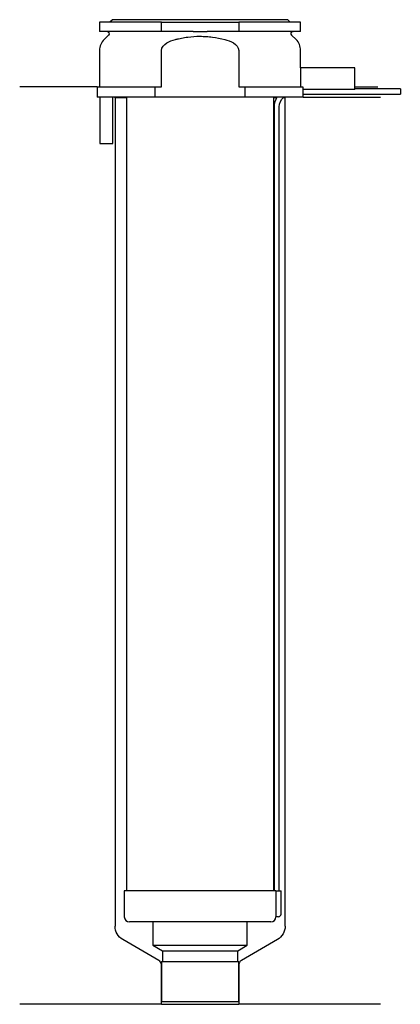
# Model space of a CAD drawing. Header units: millimetres. Extents: x 23 to 96, y 94 to 284.
import ezdxf

# ---------------------------------------------------------------- set-up
doc = ezdxf.new("R2010")
doc.units = ezdxf.units.MM
doc.layers.add('201', color=7, linetype='Continuous')
doc.layers.add('30', color=7, linetype='Continuous')

msp = doc.modelspace()

# ---------------------------------------------------------------- linework, layer by layer
at = {"layer": '201', "color": 113}
for p, q in [((37.53, 271.31), (22.53, 271.31)), ((37.53, 271.31), (37.53, 269.31)), ((87.53, 271.31), (92.01, 271.31)), ((40.93, 269.31), (41.03, 269.21)), ((41.03, 269.21), (43.23, 269.21)), ((41.03, 269.21), (41.03, 108.66)), ((71.83, 269.21), (72.37, 269.21)), ((73.64, 269.21), (74.03, 269.21)), ((74.03, 269.21), (74.13, 269.31)), ((74.03, 108.66), (74.03, 269.21)), ((77.53, 269.31), (92.53, 269.31)), ((49.52, 102.02), (42.53, 106.06)), ((72.53, 106.06), (65.53, 102.02)), ((50.02, 93.53), (50.02, 101.16)), ((65.03, 101.16), (65.03, 93.53)), ((50.02, 93.53), (22.53, 93.53)), ((50.02, 93.53), (65.03, 93.53)), ((92.53, 93.53), (65.03, 93.53))]:
    msp.add_line(p, q, dxfattribs=at)
at = {"layer": '201', "color": 113, "extrusion": (0, 0, -1)}
for centre, start, end in [((-44.03, 108.66), 300, 360), ((-71.03, 108.66), 180, 240)]:
    msp.add_arc(centre, 3, start, end, dxfattribs=at)
at = {"layer": '201', "color": 113}
for centre, start, end in [((49.02, 101.16), 0, 60), ((66.03, 101.16), 120, 180)]:
    msp.add_arc(centre, 1, start, end, dxfattribs=at)
at = {"layer": '30', "color": 113}
for p, q in [((40.53, 284.31), (40.03, 283.81)), ((74.53, 284.31), (40.53, 284.31)), ((75.03, 283.81), (74.53, 284.31)), ((50.03, 283.81), (38.03, 283.81)), ((38.03, 283.81), (38.03, 282.01)), ((50.03, 283.81), (65.03, 283.81)), ((50.03, 282.01), (50.03, 283.81)), ((77.03, 283.81), (65.03, 283.81)), ((65.03, 283.81), (65.03, 282.01)), ((77.03, 282.01), (77.03, 283.81)), ((50.03, 282.01), (38.03, 282.01)), ((39.76, 281.33), (38.9, 280.48)), ((56.18, 282.01), (50.03, 282.01)), ((65.03, 282.01), (58.87, 282.01)), ((77.03, 282.01), (65.03, 282.01)), ((76.15, 280.48), (75.29, 281.33)), ((38.03, 278.35), (38.03, 271.31)), ((50.03, 271.31), (50.03, 278.35)), ((65.03, 278.35), (65.03, 271.31)), ((77.03, 275.01), (77.03, 278.35)), ((76.99, 275.01), (76.99, 271.31)), ((87.53, 275.01), (76.99, 275.01)), ((87.53, 270.81), (87.53, 275.01)), ((37.53, 271.31), (37.53, 269.31)), ((37.53, 271.31), (48.81, 271.31)), ((48.81, 271.31), (50.03, 271.31)), ((48.81, 269.31), (48.81, 271.31)), ((65.03, 271.31), (66.24, 271.31)), ((66.24, 271.31), (66.24, 269.31)), ((66.24, 271.31), (77.49, 271.31)), ((77.49, 271.31), (77.49, 270.81)), ((96.38, 270.91), (87.53, 270.91)), ((96.38, 270.91), (96.38, 269.91)), ((48.81, 269.31), (37.53, 269.31)), ((38.08, 269.31), (38.08, 260.31)), ((40.58, 260.31), (40.58, 269.31)), ((43.23, 269.31), (43.23, 115.51)), ((66.24, 269.31), (48.81, 269.31)), ((77.53, 269.31), (66.24, 269.31)), ((71.83, 115.51), (71.83, 269.31)), ((87.53, 270.81), (77.49, 270.81)), ((77.53, 269.31), (77.53, 269.91)), ((77.53, 269.91), (96.38, 269.91)), ((71.88, 267.41), (71.88, 115.51)), ((72.88, 115.51), (72.88, 267.41)), ((38.08, 260.31), (40.58, 260.31)), ((42.83, 115.51), (42.83, 110.51)), ((72.2, 115.51), (42.83, 115.51)), ((72.2, 115.51), (72.2, 111.01)), ((72.2, 115.51), (73.23, 115.51)), ((73.23, 111.01), (73.23, 115.51)), ((71.23, 109.51), (43.83, 109.51)), ((48.38, 109.51), (48.38, 104.98)), ((66.68, 104.98), (66.68, 109.51)), ((72.73, 110.51), (72.22, 110.51)), ((48.38, 104.98), (66.68, 104.98)), ((48.38, 104.98), (50.22, 103.91)), ((64.83, 103.91), (66.68, 104.98)), ((50.22, 103.91), (64.83, 103.91)), ((50.22, 103.91), (50.22, 101.81)), ((64.83, 101.81), (64.83, 103.91)), ((50.02, 101.81), (65.03, 101.81)), ((50.02, 101.81), (50.02, 94.11)), ((65.03, 94.11), (65.03, 101.81)), ((50.02, 94.11), (65.03, 94.11))]:
    msp.add_line(p, q, dxfattribs=at)
for centre, radius, start, end in [((41.03, 278.35), 3, 135, 180), ((74.03, 278.35), 3, 0, 45), ((75.38, 267.41), 3.5, 147.0676, 180), ((72.73, 111.01), 0.5, -90, 0), ((43.83, 110.51), 1, 180, 270), ((71.23, 110.51), 1, -90, 0)]:
    msp.add_arc(centre, radius, start, end, dxfattribs=at)
at = {"layer": '30', "color": 113, "extrusion": (0, 0, -1)}
for centre, radius, start, end in [((-39.48, 281.61), 0.4, 90, 225), ((-75.58, 281.61), 0.4, -45, 90), ((-75.38, 267.41), 2.5, 0, 49.4559)]:
    msp.add_arc(centre, radius, start, end, dxfattribs=at)
at = {"layer": '30', "color": 113}
for points, knots in [([(50.03, 278.35), (50.03, 278.97), (50.53, 279.48), (51.58, 280.12), (52.16, 280.32), (52.76, 280.48)], [0, 0, 0, 0, 0.5, 0.5, 1, 1, 1, 1]), ([(52.76, 280.48), (52.95, 280.53), (53.15, 280.57), (53.54, 280.66), (53.74, 280.7), (54.33, 280.82), (54.73, 280.89), (55.92, 281.04), (56.72, 281.1), (57.73, 281.1), (57.93, 281.09), (58.33, 281.08), (58.54, 281.07), (59.14, 281.03), (59.54, 280.99), (60.74, 280.83), (61.52, 280.67), (62.3, 280.48)], [0, 0, 0, 0, 0.0625, 0.0625, 0.125, 0.125, 0.25, 0.25, 0.5, 0.5, 0.5625, 0.5625, 0.625, 0.625, 0.75, 0.75, 1, 1, 1, 1]), ([(56.18, 282.01), (56.63, 282.01), (57.08, 282.01), (57.63, 282.01), (57.75, 282.01), (57.97, 282.01), (58.08, 282.01), (58.42, 282.01), (58.64, 282.01), (58.87, 282.01)], [0, 0, 0, 0, 0.5, 0.5, 0.625, 0.625, 0.75, 0.75, 1, 1, 1, 1]), ([(62.3, 280.48), (62.89, 280.32), (63.48, 280.12), (64.53, 279.48), (65.03, 278.97), (65.03, 278.35)], [0, 0, 0, 0, 0.5, 0.5, 1, 1, 1, 1]), ([(77.53, 269.92), (77.53, 269.91), (77.53, 269.91), (77.53, 269.92), (77.53, 269.93), (77.52, 269.95), (77.52, 269.98), (77.52, 270.04), (77.52, 270.07), (77.52, 270.14), (77.52, 270.16), (77.52, 270.21), (77.52, 270.23), (77.52, 270.3), (77.52, 270.36), (77.52, 270.46), (77.52, 270.51), (77.52, 270.61), (77.52, 270.66), (77.52, 270.74), (77.52, 270.78), (77.52, 270.81)], [0, 0, 0, 0, 0.000533, 0.000533, 0.125466, 0.125466, 0.2504, 0.2504, 0.375333, 0.375333, 0.4378, 0.4378, 0.500266, 0.500266, 0.6252, 0.6252, 0.750133, 0.750133, 0.875067, 0.875067, 1, 1, 1, 1]), ([(72.2, 111.01), (72.2, 110.96), (72.2, 110.9), (72.2, 110.8), (72.21, 110.75), (72.21, 110.66), (72.21, 110.62), (72.22, 110.56), (72.22, 110.54), (72.22, 110.53), (72.22, 110.52), (72.22, 110.51)], [0, 0, 0, 0, 0.20806, 0.20806, 0.416347, 0.416347, 0.62495, 0.62495, 0.835236, 0.835236, 1, 1, 1, 1])]:
    msp.add_open_spline(points, degree=3, knots=knots, dxfattribs=at)

doc.saveas('drawing.dxf')
